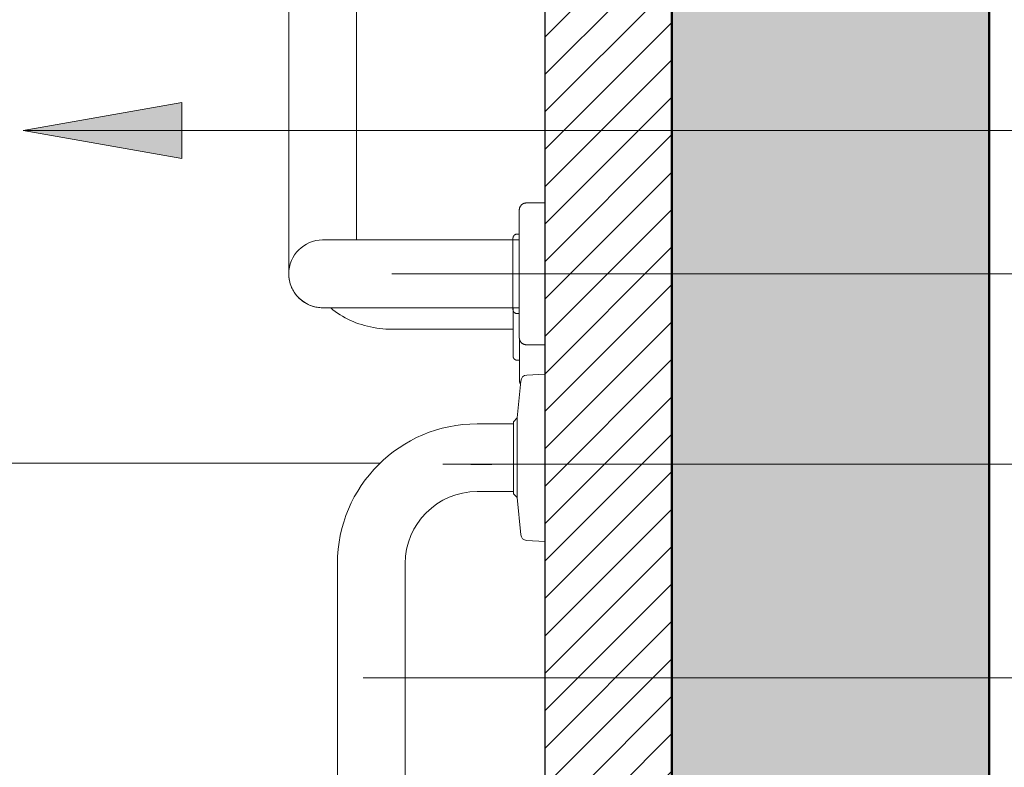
# Model space of a CAD drawing. Header units: metres. Extents: x -0.3 to 27.4, y -15.2 to 9.8.
# Tile 19 of 36: x 12.758 to 13.224, y -12.458 to -12.105. Entities that reach past the tile are written whole.
import ezdxf

# ---------------------------------------------------------------- set-up
doc = ezdxf.new("R2010")
doc.units = ezdxf.units.M
for name, color, linetype, lineweight in [('A-ANNO-DIMS', 7, 'Continuous', 9), ('A-ANNO-DIMS-25', 7, 'Continuous', 9), ('A-ANNO-KEYN', 7, 'Continuous', 9), ('A-DETL-GENF', 7, 'Continuous', 5), ('A-FLOR-PATT', 7, 'Continuous', 5), ('A-WALL-PATT', 7, 'Continuous', 5), ('G-ANNO-TEXT', 7, 'Continuous', 9), ('P-SANR-FIXT', 7, 'Continuous', 5)]:
    doc.layers.add(name, color=color, linetype=linetype, lineweight=lineweight)
doc.layers.add('A-DETL', color=7, linetype='Continuous', lineweight=5, true_color=0x00a600)
doc.styles.add('Arial_5', font='arial.ttf', dxfattribs={"height": 0.0625})
doc.dimstyles.new('Com_linha__ref__contínua__-_Cor_Vermelha_Arial_2_5mm', dxfattribs={"dimscale": 0.3048, "dimtxt": 0.063766, "dimasz": 0.164042, "dimexe": 0.123031, "dimexo": 0.123031, "dimgap": 0.012303, "dimtad": 1, "dimdec": 1, "dimlfac": 100, "dimrnd": 0.1, "dimdsep": 46, "dimtxsty": 'Arial_5', "dimblk1": 'OBLIQUE', "dimblk2": 'OBLIQUE', "dimsah": 1, "dimcen": 0.09, "dimdle": 0.123031, "dimazin": 0, "dimtfac": 1, "dimtdec": 4, "dimtix": 1, "dimtmove": 0, "dimatfit": 3, "dimfxl": 1, "dimtvp": 1, "dimtolj": 1, "dimtzin": 0, "dimarcsym": 2})

# ---------------------------------------------------------------- blocks, each defined once
blk = doc.blocks.new('BARRA DE APOIO EM AÇO INOX 70cm - 2310_E_070_BR_Branco-V1-ELEV_5')
at = {"layer": 'P-SANR-FIXT'}
for p, q in [((-3.44669, -12.29322), (-3.445, -12.27583)), ((-3.44216, -12.27299), (-3.43369, -12.27254)), ((-3.44849, -12.29502), (-3.44669, -12.29322)), ((-3.44849, -12.29604), (-3.44849, -12.29502)), ((-3.44849, -12.32906), (-3.44849, -12.29502)), ((-3.44669, -12.33086), (-3.44669, -12.29322)), ((-3.46569, -12.29604), (-3.44849, -12.29604)), ((-3.44849, -12.32804), (-3.46569, -12.32804)), ((-3.44849, -12.32906), (-3.44849, -12.32804)), ((-3.44669, -12.33086), (-3.44849, -12.32906)), ((-3.44499, -12.34839), (-3.44669, -12.33086)), ((-3.43369, -12.35154), (-3.44229, -12.35109)), ((-3.53169, -12.96404), (-3.53169, -12.36204)), ((-3.49969, -12.36204), (-3.49969, -12.96404))]:
    blk.add_line(p, q, dxfattribs=at)
for centre, radius, start, end in [((-3.44216, -12.27583), 0.00284, 90, 180), ((-3.46569, -12.36204), 0.066, 90, 180), ((-3.46569, -12.36204), 0.034, 90, 180), ((-3.44229, -12.34839), 0.0027, 180, 270)]:
    blk.add_arc(centre, radius, start, end, dxfattribs=at)
blk = doc.blocks.new('BARRA DE APOIO EM AÇO INOX EM L 70x70cm - 80cm-2825403-ELEV_5')
at = {"layer": 'P-SANR-FIXT'}
for p, q in [((-3.55469, -11.90939), (-3.55469, -12.16021)), ((-3.52269, -12.16021), (-3.52269, -11.90967)), ((-3.43374, -12.19173), (-3.44239, -12.19173)), ((-3.43374, -12.22521), (-3.43374, -12.19173)), ((-3.44574, -12.2064), (-3.44671, -12.2064)), ((-3.44574, -12.20921), (-3.47281, -12.20921)), ((-3.43374, -12.25869), (-3.43374, -12.22521)), ((-3.47281, -12.24121), (-3.44574, -12.24121)), ((-3.44671, -12.24401), (-3.44574, -12.24401)), ((-3.50541, -12.25139), (-3.44869, -12.25139)), ((-3.44239, -12.25869), (-3.43374, -12.25869)), ((-3.44666, -12.26604), (-3.44569, -12.26604))]:
    blk.add_line(p, q, dxfattribs=at)
at = {"layer": 'P-SANR-FIXT', "flags": 128}
for points in [[(-3.55469, -12.225), (-3.55469, -12.22474), (-3.55469, -12.22438), (-3.55469, -12.22391), (-3.55469, -12.22335), (-3.55469, -12.22268), (-3.55469, -12.22191), (-3.55469, -12.22104), (-3.55469, -12.22008), (-3.55469, -12.21902), (-3.55469, -12.21786), (-3.55469, -12.21662), (-3.55469, -12.21528), (-3.55469, -12.21386), (-3.55469, -12.21234), (-3.55469, -12.21075), (-3.55469, -12.20908), (-3.55469, -12.20732), (-3.55469, -12.20549), (-3.55469, -12.20359), (-3.55469, -12.20162), (-3.55469, -12.19959), (-3.55469, -12.19749), (-3.55469, -12.19533), (-3.55469, -12.19311), (-3.55469, -12.19084), (-3.55469, -12.18853), (-3.55469, -12.18617), (-3.55469, -12.18376), (-3.55469, -12.18132), (-3.55469, -12.17884), (-3.55469, -12.17634), (-3.55469, -12.17381), (-3.55469, -12.17126), (-3.55469, -12.16869), (-3.55469, -12.1661), (-3.55469, -12.16351), (-3.55469, -12.16091), (-3.55469, -12.16021)], [(-3.52269, -12.16021), (-3.52269, -12.16281), (-3.52269, -12.1654), (-3.52269, -12.16799), (-3.52269, -12.17056), (-3.52269, -12.17312), (-3.52269, -12.17566), (-3.52269, -12.17817), (-3.52269, -12.18066), (-3.52269, -12.18311), (-3.52269, -12.18552), (-3.52269, -12.18789), (-3.52269, -12.19022), (-3.52269, -12.19251), (-3.52269, -12.19474), (-3.52269, -12.19691), (-3.52269, -12.19903), (-3.52269, -12.20108), (-3.52269, -12.20307), (-3.52269, -12.20499), (-3.52269, -12.20684), (-3.52269, -12.20861), (-3.52269, -12.20924)], [(-3.44574, -12.19507), (-3.44573, -12.19494), (-3.44573, -12.1948), (-3.44571, -12.19467), (-3.44569, -12.19454), (-3.44567, -12.19441), (-3.44564, -12.19428), (-3.44561, -12.19415), (-3.44557, -12.19402), (-3.44552, -12.19389), (-3.44547, -12.19377), (-3.44542, -12.19365), (-3.44536, -12.19353), (-3.4453, -12.19341), (-3.44523, -12.1933), (-3.44515, -12.19318), (-3.44508, -12.19307), (-3.44499, -12.19297), (-3.44491, -12.19287), (-3.44482, -12.19277), (-3.44472, -12.19267), (-3.44463, -12.19258), (-3.44452, -12.19249), (-3.44442, -12.19241), (-3.44431, -12.19233), (-3.4442, -12.19226), (-3.44409, -12.19219), (-3.44397, -12.19212), (-3.44385, -12.19206), (-3.44373, -12.19201), (-3.44361, -12.19196), (-3.44348, -12.19191), (-3.44335, -12.19187), (-3.44322, -12.19183), (-3.44309, -12.1918), (-3.44296, -12.19178), (-3.44283, -12.19176), (-3.4427, -12.19174), (-3.44256, -12.19173), (-3.44243, -12.19173), (-3.44239, -12.19173)], [(-3.44574, -12.20626), (-3.44574, -12.20534), (-3.44574, -12.20445), (-3.44574, -12.20359), (-3.44574, -12.20277), (-3.44574, -12.20198), (-3.44574, -12.20123), (-3.44574, -12.20052), (-3.44574, -12.19985), (-3.44574, -12.19922), (-3.44574, -12.19863), (-3.44574, -12.19808), (-3.44574, -12.19758), (-3.44574, -12.19712), (-3.44574, -12.19671), (-3.44574, -12.19634), (-3.44574, -12.19601), (-3.44574, -12.19574), (-3.44574, -12.19551), (-3.44574, -12.19533), (-3.44574, -12.1952), (-3.44574, -12.19511), (-3.44574, -12.19507), (-3.44574, -12.19507)], [(-3.44574, -12.19507), (-3.44574, -12.1951), (-3.44574, -12.19517), (-3.44574, -12.19529), (-3.44574, -12.19546), (-3.44574, -12.19567), (-3.44574, -12.19594), (-3.44574, -12.19625), (-3.44574, -12.1966), (-3.44574, -12.197), (-3.44574, -12.19745), (-3.44574, -12.19794), (-3.44574, -12.19848), (-3.44574, -12.19905), (-3.44574, -12.19967), (-3.44574, -12.20034), (-3.44574, -12.20104), (-3.44574, -12.20177), (-3.44574, -12.20255), (-3.44574, -12.20336), (-3.44574, -12.20421), (-3.44574, -12.20509), (-3.44574, -12.20601), (-3.44574, -12.20695), (-3.44574, -12.20792), (-3.44574, -12.20893), (-3.44574, -12.20995), (-3.44574, -12.211), (-3.44574, -12.21208), (-3.44574, -12.21317), (-3.44574, -12.21429), (-3.44574, -12.21542), (-3.44574, -12.21657), (-3.44574, -12.21773), (-3.44574, -12.2189), (-3.44574, -12.22009), (-3.44574, -12.22128), (-3.44574, -12.22248), (-3.44574, -12.22368), (-3.44574, -12.22488), (-3.44574, -12.22521)], [(-3.44874, -12.20843), (-3.44874, -12.20835), (-3.44873, -12.20827), (-3.44872, -12.20818), (-3.44871, -12.2081), (-3.4487, -12.20802), (-3.44868, -12.20795), (-3.44866, -12.20787), (-3.44863, -12.20779), (-3.44861, -12.20771), (-3.44858, -12.20764), (-3.44854, -12.20756), (-3.44851, -12.20749), (-3.44847, -12.20742), (-3.44843, -12.20735), (-3.44838, -12.20728), (-3.44834, -12.20722), (-3.44829, -12.20715), (-3.44823, -12.20709), (-3.44818, -12.20703), (-3.44812, -12.20698), (-3.44806, -12.20692), (-3.448, -12.20687), (-3.44794, -12.20682), (-3.44787, -12.20677), (-3.44781, -12.20672), (-3.44774, -12.20668), (-3.44767, -12.20664), (-3.4476, -12.20661), (-3.44752, -12.20657), (-3.44745, -12.20654), (-3.44737, -12.20651), (-3.44729, -12.20649), (-3.44722, -12.20647), (-3.44714, -12.20645), (-3.44706, -12.20643), (-3.44698, -12.20642), (-3.4469, -12.20641), (-3.44682, -12.20641), (-3.44674, -12.2064), (-3.44671, -12.2064)], [(-3.47281, -12.20921), (-3.47545, -12.20921), (-3.47808, -12.20921), (-3.4807, -12.20921), (-3.48331, -12.20921), (-3.4859, -12.20921), (-3.48847, -12.20921), (-3.49102, -12.20921), (-3.49354, -12.20921), (-3.49602, -12.20921), (-3.49847, -12.20921), (-3.50087, -12.20921), (-3.50323, -12.20921), (-3.50555, -12.20921), (-3.50781, -12.20921), (-3.51001, -12.20921), (-3.51215, -12.20921), (-3.51423, -12.20921), (-3.51625, -12.20921), (-3.5182, -12.20921), (-3.52007, -12.20921), (-3.52187, -12.20921), (-3.52359, -12.20921), (-3.52522, -12.20921), (-3.52678, -12.20921), (-3.52825, -12.20921), (-3.52962, -12.20921), (-3.53091, -12.20921), (-3.53211, -12.20921), (-3.53321, -12.20921), (-3.53421, -12.20921), (-3.53512, -12.20921), (-3.53592, -12.20921), (-3.53663, -12.20921), (-3.53723, -12.20921), (-3.53773, -12.20921), (-3.53813, -12.20921), (-3.53842, -12.20921), (-3.5386, -12.20921), (-3.53868, -12.20921), (-3.53869, -12.20921)], [(-3.44874, -12.21074), (-3.44874, -12.21041), (-3.44874, -12.2101), (-3.44874, -12.20982), (-3.44874, -12.20957), (-3.44874, -12.20934), (-3.44874, -12.20913), (-3.44874, -12.20895), (-3.44874, -12.2088), (-3.44874, -12.20867), (-3.44874, -12.20857), (-3.44874, -12.2085), (-3.44874, -12.20845), (-3.44874, -12.20843), (-3.44874, -12.20843)], [(-3.44874, -12.20843), (-3.44874, -12.20844), (-3.44874, -12.20848), (-3.44874, -12.20855), (-3.44874, -12.20864), (-3.44874, -12.20876), (-3.44874, -12.20891), (-3.44874, -12.20908), (-3.44874, -12.20928), (-3.44874, -12.2095), (-3.44874, -12.20975), (-3.44874, -12.21003), (-3.44874, -12.21032), (-3.44874, -12.21064), (-3.44874, -12.21099), (-3.44874, -12.21136), (-3.44874, -12.21175), (-3.44874, -12.21216), (-3.44874, -12.21259), (-3.44874, -12.21304), (-3.44874, -12.21352), (-3.44874, -12.21401), (-3.44874, -12.21452), (-3.44874, -12.21504), (-3.44874, -12.21558), (-3.44874, -12.21614), (-3.44874, -12.21671), (-3.44874, -12.2173), (-3.44874, -12.2179), (-3.44874, -12.21851), (-3.44874, -12.21913), (-3.44874, -12.21976), (-3.44874, -12.2204), (-3.44874, -12.22104), (-3.44874, -12.2217), (-3.44874, -12.22236), (-3.44874, -12.22302), (-3.44874, -12.22369), (-3.44874, -12.22436), (-3.44874, -12.22503), (-3.44874, -12.22521)], [(-3.44874, -12.22521), (-3.44874, -12.22588), (-3.44874, -12.22655), (-3.44874, -12.22722), (-3.44874, -12.22788), (-3.44874, -12.22854), (-3.44874, -12.2292), (-3.44874, -12.22985), (-3.44874, -12.23049), (-3.44874, -12.23112), (-3.44874, -12.23174), (-3.44874, -12.23236), (-3.44874, -12.23296), (-3.44874, -12.23355), (-3.44874, -12.23412), (-3.44874, -12.23468), (-3.44874, -12.23523), (-3.44874, -12.23576), (-3.44874, -12.23627), (-3.44874, -12.23677), (-3.44874, -12.23725), (-3.44874, -12.2377), (-3.44874, -12.23814), (-3.44874, -12.23856), (-3.44874, -12.23896), (-3.44874, -12.23933), (-3.44874, -12.23968), (-3.44874, -12.24001), (-3.44874, -12.24031), (-3.44874, -12.24059), (-3.44874, -12.24085), (-3.44874, -12.24108), (-3.44874, -12.24129)], [(-3.44574, -12.22521), (-3.44574, -12.22641), (-3.44574, -12.22762), (-3.44574, -12.22882), (-3.44574, -12.23001), (-3.44574, -12.2312), (-3.44574, -12.23237), (-3.44574, -12.23354), (-3.44574, -12.23469), (-3.44574, -12.23582), (-3.44574, -12.23694), (-3.44574, -12.23804), (-3.44574, -12.23912), (-3.44574, -12.24018), (-3.44574, -12.24122), (-3.44574, -12.24222), (-3.44574, -12.24321), (-3.44574, -12.24416), (-3.44574, -12.24508), (-3.44574, -12.24597), (-3.44574, -12.24683), (-3.44574, -12.24765), (-3.44574, -12.24844), (-3.44574, -12.24919), (-3.44574, -12.2499), (-3.44574, -12.25057), (-3.44574, -12.2512), (-3.44574, -12.25179), (-3.44574, -12.25233), (-3.44574, -12.25284), (-3.44574, -12.2533), (-3.44574, -12.25371), (-3.44574, -12.25408), (-3.44574, -12.2544), (-3.44574, -12.25468), (-3.44574, -12.25491), (-3.44574, -12.25509), (-3.44574, -12.25522), (-3.44574, -12.25531), (-3.44574, -12.25534), (-3.44574, -12.25534)], [(-3.53869, -12.24121), (-3.53933, -12.2412), (-3.53997, -12.24116), (-3.5406, -12.24109), (-3.54124, -12.241), (-3.54187, -12.24089), (-3.54249, -12.24075), (-3.54311, -12.24059), (-3.54372, -12.2404), (-3.54432, -12.24018), (-3.54492, -12.23995), (-3.5455, -12.23968), (-3.54608, -12.2394), (-3.54664, -12.23909), (-3.54719, -12.23876), (-3.54772, -12.23841), (-3.54824, -12.23804), (-3.54875, -12.23765), (-3.54924, -12.23724), (-3.54971, -12.23681), (-3.55017, -12.23636), (-3.5506, -12.23589), (-3.55102, -12.2354), (-3.55142, -12.2349), (-3.5518, -12.23438), (-3.55215, -12.23385), (-3.55249, -12.23331), (-3.5528, -12.23275), (-3.55309, -12.23218), (-3.55336, -12.2316), (-3.5536, -12.23101), (-3.55382, -12.2304), (-3.55402, -12.2298), (-3.55419, -12.22918), (-3.55433, -12.22856), (-3.55446, -12.22793), (-3.55455, -12.22729), (-3.55462, -12.22666), (-3.55467, -12.22602), (-3.55469, -12.22538)], [(-3.53869, -12.24121), (-3.53864, -12.24121), (-3.53848, -12.24121), (-3.53821, -12.24121), (-3.53785, -12.24121), (-3.53738, -12.24121), (-3.5368, -12.24121), (-3.53612, -12.24121), (-3.53534, -12.24121), (-3.53447, -12.24121), (-3.53349, -12.24121), (-3.53241, -12.24121), (-3.53124, -12.24121), (-3.52998, -12.24121), (-3.52863, -12.24121), (-3.52718, -12.24121), (-3.52565, -12.24121), (-3.52404, -12.24121), (-3.52234, -12.24121), (-3.52056, -12.24121), (-3.51871, -12.24121), (-3.51678, -12.24121), (-3.51479, -12.24121), (-3.51272, -12.24121), (-3.51059, -12.24121), (-3.50841, -12.24121), (-3.50616, -12.24121), (-3.50386, -12.24121), (-3.50151, -12.24121), (-3.49912, -12.24121), (-3.49668, -12.24121), (-3.49421, -12.24121), (-3.4917, -12.24121), (-3.48916, -12.24121), (-3.4866, -12.24121), (-3.48401, -12.24121), (-3.4814, -12.24121), (-3.47879, -12.24121), (-3.47616, -12.24121), (-3.47352, -12.24121), (-3.47281, -12.24121)], [(-3.53485, -12.24129), (-3.53483, -12.2413), (-3.5338, -12.24217), (-3.53273, -12.243), (-3.53162, -12.24379), (-3.53047, -12.24454), (-3.52929, -12.24526), (-3.52808, -12.24594), (-3.52684, -12.24658), (-3.52557, -12.24719), (-3.52427, -12.24775), (-3.52295, -12.24827), (-3.52161, -12.24876), (-3.52024, -12.2492), (-3.51885, -12.2496), (-3.51745, -12.24997), (-3.51603, -12.25029), (-3.5146, -12.25057), (-3.51315, -12.25081), (-3.5117, -12.25101), (-3.51023, -12.25117), (-3.50876, -12.25128), (-3.50729, -12.25136), (-3.50581, -12.25139), (-3.50541, -12.25139)], [(-3.44874, -12.24199), (-3.44874, -12.24198), (-3.44874, -12.24194), (-3.44874, -12.24187), (-3.44874, -12.24178), (-3.44874, -12.24166), (-3.44874, -12.24151), (-3.44874, -12.24134), (-3.44874, -12.24114), (-3.44874, -12.24091), (-3.44874, -12.24066), (-3.44874, -12.24039), (-3.44874, -12.24009), (-3.44874, -12.23977)], [(-3.44874, -12.24129), (-3.44874, -12.24146), (-3.44874, -12.24162), (-3.44874, -12.24175), (-3.44874, -12.24185), (-3.44874, -12.24192), (-3.44874, -12.24197), (-3.44874, -12.24199), (-3.44874, -12.24199)], [(-3.44671, -12.24401), (-3.44679, -12.24401), (-3.44688, -12.24401), (-3.44696, -12.244), (-3.44704, -12.24399), (-3.44712, -12.24397), (-3.44719, -12.24395), (-3.44727, -12.24393), (-3.44735, -12.24391), (-3.44743, -12.24388), (-3.4475, -12.24385), (-3.44758, -12.24382), (-3.44765, -12.24378), (-3.44772, -12.24375), (-3.44779, -12.2437), (-3.44786, -12.24366), (-3.44792, -12.24361), (-3.44799, -12.24356), (-3.44805, -12.24351), (-3.44811, -12.24346), (-3.44817, -12.2434), (-3.44822, -12.24334), (-3.44827, -12.24328), (-3.44832, -12.24322), (-3.44837, -12.24315), (-3.44842, -12.24308), (-3.44846, -12.24301), (-3.4485, -12.24294), (-3.44854, -12.24287), (-3.44857, -12.2428), (-3.4486, -12.24272), (-3.44863, -12.24265), (-3.44865, -12.24257), (-3.44867, -12.24249), (-3.44869, -12.24241), (-3.44871, -12.24233), (-3.44872, -12.24225), (-3.44873, -12.24217), (-3.44873, -12.24209), (-3.44874, -12.24201), (-3.44874, -12.24199)], [(-3.44869, -12.24152), (-3.44869, -12.24182), (-3.44869, -12.24257), (-3.44869, -12.24332), (-3.44869, -12.24408), (-3.44869, -12.24484), (-3.44869, -12.24504)], [(-3.44869, -12.24504), (-3.44869, -12.2458), (-3.44869, -12.24656), (-3.44869, -12.24731), (-3.44869, -12.24806), (-3.44869, -12.24881), (-3.44869, -12.24955), (-3.44869, -12.25029), (-3.44869, -12.25101), (-3.44869, -12.25173), (-3.44869, -12.25243), (-3.44869, -12.25312), (-3.44869, -12.2538), (-3.44869, -12.25447), (-3.44869, -12.25512), (-3.44869, -12.25576), (-3.44869, -12.25637), (-3.44869, -12.25697), (-3.44869, -12.25755), (-3.44869, -12.25812), (-3.44869, -12.25865), (-3.44869, -12.25917), (-3.44869, -12.25967), (-3.44869, -12.26014), (-3.44869, -12.26059), (-3.44869, -12.26101), (-3.44869, -12.26141), (-3.44869, -12.26178), (-3.44869, -12.26212), (-3.44869, -12.26244), (-3.44869, -12.26273), (-3.44869, -12.26299), (-3.44869, -12.26322), (-3.44869, -12.26342), (-3.44869, -12.2636), (-3.44869, -12.26374), (-3.44869, -12.26386), (-3.44869, -12.26394), (-3.44869, -12.26399), (-3.44869, -12.26402), (-3.44869, -12.26402)], [(-3.44574, -12.25534), (-3.44574, -12.25532), (-3.44574, -12.25525), (-3.44574, -12.25513), (-3.44574, -12.25496), (-3.44574, -12.25474), (-3.44574, -12.25448), (-3.44574, -12.25417), (-3.44574, -12.25382), (-3.44574, -12.25341), (-3.44574, -12.25297), (-3.44574, -12.25247), (-3.44574, -12.25194), (-3.44574, -12.25136), (-3.44574, -12.25074), (-3.44574, -12.25008), (-3.44574, -12.24938), (-3.44574, -12.24864), (-3.44574, -12.24787), (-3.44574, -12.24705), (-3.44574, -12.2462), (-3.44574, -12.24532), (-3.44574, -12.24441), (-3.44574, -12.24401)], [(-3.44869, -12.26402), (-3.44869, -12.264), (-3.44869, -12.26396), (-3.44869, -12.26388), (-3.44869, -12.26378), (-3.44869, -12.26364), (-3.44869, -12.26347), (-3.44869, -12.26328), (-3.44869, -12.26306), (-3.44869, -12.2628), (-3.44869, -12.26252), (-3.44869, -12.26221), (-3.44869, -12.26187), (-3.44869, -12.26151), (-3.44869, -12.26112), (-3.44869, -12.2607), (-3.44869, -12.26026), (-3.44869, -12.2598), (-3.44869, -12.25931), (-3.44869, -12.2588), (-3.44869, -12.25826), (-3.44869, -12.25771), (-3.44869, -12.25713), (-3.44869, -12.25654), (-3.44869, -12.25593), (-3.44869, -12.25529), (-3.44869, -12.25465), (-3.44869, -12.25399), (-3.44869, -12.25331), (-3.44869, -12.25262), (-3.44869, -12.25192), (-3.44869, -12.25139)], [(-3.44239, -12.25869), (-3.44253, -12.25869), (-3.44266, -12.25868), (-3.44279, -12.25866), (-3.44293, -12.25865), (-3.44306, -12.25862), (-3.44319, -12.25859), (-3.44332, -12.25856), (-3.44345, -12.25852), (-3.44357, -12.25847), (-3.4437, -12.25842), (-3.44382, -12.25837), (-3.44394, -12.25831), (-3.44406, -12.25825), (-3.44417, -12.25818), (-3.44428, -12.2581), (-3.44439, -12.25803), (-3.4445, -12.25794), (-3.4446, -12.25786), (-3.4447, -12.25777), (-3.44479, -12.25767), (-3.44488, -12.25758), (-3.44497, -12.25748), (-3.44505, -12.25737), (-3.44513, -12.25726), (-3.44521, -12.25715), (-3.44528, -12.25704), (-3.44534, -12.25692), (-3.4454, -12.2568), (-3.44546, -12.25668), (-3.44551, -12.25656), (-3.44556, -12.25643), (-3.4456, -12.2563), (-3.44563, -12.25617), (-3.44566, -12.25604), (-3.44569, -12.25591), (-3.44571, -12.25578), (-3.44572, -12.25565), (-3.44573, -12.25551), (-3.44574, -12.25538), (-3.44574, -12.25534)], [(-3.44569, -12.25575), (-3.44569, -12.25688), (-3.44569, -12.25799), (-3.44569, -12.25908), (-3.44569, -12.26015), (-3.44569, -12.26119), (-3.44569, -12.26221), (-3.44569, -12.2632), (-3.44569, -12.26416), (-3.44569, -12.26509), (-3.44569, -12.26598), (-3.44569, -12.26685), (-3.44569, -12.26768), (-3.44569, -12.26847), (-3.44569, -12.26923), (-3.44569, -12.26994), (-3.44569, -12.27062), (-3.44569, -12.27126), (-3.44569, -12.27185), (-3.44569, -12.2724), (-3.44569, -12.27291), (-3.44569, -12.27337), (-3.44569, -12.27379), (-3.44569, -12.27416), (-3.44569, -12.27449), (-3.44569, -12.27477), (-3.44569, -12.275), (-3.44569, -12.27518), (-3.44569, -12.27532), (-3.44569, -12.2754), (-3.44569, -12.27544), (-3.44569, -12.27544)], [(-3.44666, -12.26604), (-3.44674, -12.26604), (-3.44683, -12.26604), (-3.44691, -12.26603), (-3.44699, -12.26602), (-3.44707, -12.266), (-3.44714, -12.26598), (-3.44722, -12.26596), (-3.4473, -12.26594), (-3.44738, -12.26591), (-3.44745, -12.26588), (-3.44753, -12.26585), (-3.4476, -12.26581), (-3.44767, -12.26577), (-3.44774, -12.26573), (-3.44781, -12.26569), (-3.44787, -12.26564), (-3.44794, -12.26559), (-3.448, -12.26554), (-3.44806, -12.26548), (-3.44812, -12.26543), (-3.44817, -12.26537), (-3.44822, -12.26531), (-3.44827, -12.26524), (-3.44832, -12.26518), (-3.44837, -12.26511), (-3.44841, -12.26504), (-3.44845, -12.26497), (-3.44849, -12.2649), (-3.44852, -12.26483), (-3.44855, -12.26475), (-3.44858, -12.26468), (-3.4486, -12.2646), (-3.44862, -12.26452), (-3.44864, -12.26444), (-3.44866, -12.26436), (-3.44867, -12.26428), (-3.44868, -12.2642), (-3.44868, -12.26412), (-3.44869, -12.26404), (-3.44869, -12.26402)], [(-3.44569, -12.27544), (-3.44569, -12.27542), (-3.44569, -12.27534), (-3.44569, -12.27522), (-3.44569, -12.27505), (-3.44569, -12.27483), (-3.44569, -12.27457), (-3.44569, -12.27426), (-3.44569, -12.2739), (-3.44569, -12.27349), (-3.44569, -12.27304), (-3.44569, -12.27254), (-3.44569, -12.27201), (-3.44569, -12.27142), (-3.44569, -12.2708), (-3.44569, -12.27013), (-3.44569, -12.26942), (-3.44569, -12.26868), (-3.44569, -12.2679), (-3.44569, -12.26708), (-3.44569, -12.26622)], [(-3.44516, -12.27725), (-3.44523, -12.27713), (-3.44529, -12.27702), (-3.44535, -12.2769), (-3.44541, -12.27678), (-3.44546, -12.27665), (-3.44551, -12.27653), (-3.44555, -12.2764), (-3.44558, -12.27627), (-3.44561, -12.27614), (-3.44564, -12.27601), (-3.44566, -12.27588), (-3.44567, -12.27574), (-3.44568, -12.27561), (-3.44569, -12.27548), (-3.44569, -12.27544)]]:
    blk.add_lwpolyline(points, dxfattribs=at)
at = {"layer": 'P-SANR-FIXT'}
for start, end in [(90, 180), (90, 270), (180, 270)]:
    blk.add_arc((-3.53869, -12.22521), 0.016, start, end, dxfattribs=at)
blk = doc.blocks.new('DIMBLOCK8-ELEV_5')
at = {"layer": 'A-ANNO-DIMS-25', "color": 242, "true_color": 0xbd2b2e}
for p, q in [((13.42601, -11.52521), (13.40101, -11.50021)), ((13.42601, -11.52521), (12.96125, -11.52521)), ((13.42601, -11.52521), (13.42601, -12.22521)), ((13.42601, -11.52521), (13.45101, -11.55021)), ((13.42601, -11.52521), (13.46351, -11.52521)), ((13.42601, -12.22521), (13.40101, -12.20021)), ((13.42601, -12.22521), (12.93446, -12.22521)), ((13.42601, -12.22521), (13.45101, -12.25021)), ((13.42601, -12.22521), (13.46351, -12.22521))]:
    blk.add_line(p, q, dxfattribs=at)
at = {"layer": 'A-ANNO-DIMS-25', "color": 0, "insert": (13.34112, -11.92328), "char_height": 0.0625, "width": 0.1153678, "attachment_point": 1, "rotation": 90, "line_spacing_factor": 0.941778, "style": 'Arial_5'}
blk.add_mtext('70', dxfattribs=at)
blk = doc.blocks.new('_Oblique')
at = {"color": 0, "linetype": 'ByBlock', "lineweight": -2}
blk.add_line((-0.5, -0.5), (0.5, 0.5), dxfattribs=at)
blk = doc.blocks.new('DIMBLOCK9-ELEV_5')
at = {"layer": 'A-ANNO-DIMS-25', "color": 242, "true_color": 0xbd2b2e}
for p, q in [((13.42601, -12.22521), (13.40101, -12.20021)), ((13.42601, -12.22521), (12.93446, -12.22521)), ((13.42601, -12.22521), (13.42601, -12.31504)), ((13.42601, -12.22521), (13.45101, -12.25021)), ((13.42601, -12.22521), (13.46351, -12.22521)), ((13.42601, -12.31504), (13.40101, -12.29004)), ((13.42601, -12.31504), (12.95847, -12.31504)), ((13.42601, -12.31504), (13.45101, -12.34004)), ((13.42601, -12.31504), (13.46351, -12.31504))]:
    blk.add_line(p, q, dxfattribs=at)
at = {"layer": 'A-ANNO-DIMS-25', "color": 0, "insert": (13.34112, -12.29416), "char_height": 0.0625, "width": 0.0576839, "attachment_point": 1, "rotation": 90, "line_spacing_factor": 0.941778, "style": 'Arial_5'}
blk.add_mtext('9', dxfattribs=at)
blk = doc.blocks.new('DIMBLOCK10-ELEV_5')
at = {"layer": 'A-ANNO-DIMS-25', "color": 242, "true_color": 0xbd2b2e}
for p, q in [((13.42601, -12.31504), (13.40101, -12.29004)), ((13.42601, -12.31504), (12.95847, -12.31504)), ((13.42601, -12.31504), (13.42601, -13.41504)), ((13.42601, -12.31504), (13.45101, -12.34004)), ((13.42601, -12.31504), (13.46351, -12.31504)), ((13.42601, -13.41504), (13.40101, -13.39004)), ((13.42601, -13.41504), (12.94159, -13.41504)), ((13.42601, -13.41504), (13.45101, -13.44004)), ((13.42601, -13.41504), (13.46351, -13.41504))]:
    blk.add_line(p, q, dxfattribs=at)
at = {"layer": 'A-ANNO-DIMS-25', "color": 0, "insert": (13.34112, -12.93715), "char_height": 0.0625, "width": 0.1730517, "attachment_point": 1, "rotation": 90, "line_spacing_factor": 0.941778, "style": 'Arial_5'}
blk.add_mtext('110', dxfattribs=at)
blk = doc.blocks.new('DIMBLOCK13-ELEV_5')
at = {"layer": 'A-ANNO-DIMS-25', "color": 242, "true_color": 0xbd2b2e}
for p, q in [((11.78366, -11.89509), (11.75866, -11.87009)), ((11.78366, -11.89509), (11.74616, -11.89509)), ((11.78366, -11.89509), (11.78366, -13.31504)), ((11.78366, -11.89509), (11.80866, -11.92009)), ((11.78366, -11.89509), (12.88678, -11.89509)), ((11.78366, -13.31504), (11.75866, -13.29004)), ((11.78366, -13.31504), (11.74616, -13.31504)), ((11.78366, -13.31504), (11.80866, -13.34004)), ((11.78366, -13.31504), (12.51918, -13.31504))]:
    blk.add_line(p, q, dxfattribs=at)
at = {"layer": 'A-ANNO-DIMS-25', "color": 0, "insert": (11.69877, -12.67717), "char_height": 0.0625, "width": 0.1730517, "attachment_point": 1, "rotation": 90, "line_spacing_factor": 0.941778, "style": 'Arial_5'}
blk.add_mtext('142', dxfattribs=at)

msp = doc.modelspace()

# ---------------------------------------------------------------- hatches: boundary and pattern name
at = {"layer": 'A-DETL-GENF', "true_color": 0x808080}
h = msp.add_hatch(dxfattribs=at)
h.set_pattern_fill('FP_6', color=8, style=0, pattern_type=2)
h.set_pattern_definition([(45, (16.440368, 0), (-0.008838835, 0.008838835), [])])
h.paths.add_polyline_path([(13.06668, -14.11504), (13.06668, -11.39504), (13.00668, -11.39504), (13.00668, -14.11504)])
at = {"layer": 'A-FLOR-PATT', "true_color": 0x787878}
h = msp.add_hatch(dxfattribs=at)
h.set_pattern_fill('FP_2', color=8, style=0, pattern_type=2)
h.set_pattern_definition([(270, (12.05637, -12.915), (0.6, 4e-17), []), (0, (12.05637, -12.915), (0, 0.6), [])])
h.paths.add_polyline_path([(11.45678, -14.11504), (12.55668, -14.11504), (12.55668, -13.31504), (13.00668, -13.31504), (13.00668, -13.05354), (12.99821, -13.0531), (12.9962, -13.05227), (12.99546, -13.05099), (12.99537, -13.05026), (12.99368, -13.03286), (12.99188, -13.03106), (12.99188, -13.03004), (12.97468, -13.03004), (12.9576, -13.02779), (12.94168, -13.0212), (12.92801, -13.01071), (12.91752, -12.99704), (12.91092, -12.98104), (12.90868, -12.96404), (12.90868, -12.89922), (12.89469, -12.89922), (12.88674, -12.89837), (12.87914, -12.89587), (12.87225, -12.89183), (12.86635, -12.88643), (12.86172, -12.8799), (12.85913, -12.87423), (12.85751, -12.8682), (12.85114, -12.82136), (12.85171, -12.82784), (12.79416, -12.84565), (12.70574, -12.87747), (12.67363, -12.88774), (12.63712, -12.89547), (12.59984, -12.89712), (12.57186, -12.89453), (12.54462, -12.88906), (12.51813, -12.88071), (12.49237, -12.86948), (12.47042, -12.85694), (12.45016, -12.8423), (12.43158, -12.82559), (12.41469, -12.80678), (12.39694, -12.77891), (12.38576, -12.74783), (12.38168, -12.71504), (12.38576, -12.68226), (12.39694, -12.65117), (12.41469, -12.6233), (12.43158, -12.6045), (12.45016, -12.58778), (12.47042, -12.57315), (12.49237, -12.5606), (12.51813, -12.54937), (12.54462, -12.54103), (12.57186, -12.53556), (12.59984, -12.53297), (12.63712, -12.53461), (12.67363, -12.54234), (12.70574, -12.55262), (12.79416, -12.58443), (12.85171, -12.60224), (12.85171, -12.60453), (12.85751, -12.56189), (12.85913, -12.55586), (12.86172, -12.55018), (12.86635, -12.54366), (12.87225, -12.53825), (12.87914, -12.53421), (12.88674, -12.53171), (12.89469, -12.53086), (12.90868, -12.53086), (12.90868, -12.36204), (12.91093, -12.34496), (12.91752, -12.32904), (12.92801, -12.31537), (12.94168, -12.30488), (12.95768, -12.29828), (12.97468, -12.29604), (12.99188, -12.29604), (12.99188, -12.29502), (12.99368, -12.29322), (12.99501, -12.27654), (12.99468, -12.27533), (12.99462, -12.26604), (12.9937, -12.26604), (12.99221, -12.26501), (12.99184, -12.26404), (12.99168, -12.25538), (12.99168, -12.25139), (12.93355, -12.25118), (12.92273, -12.24931), (12.91582, -12.24756), (12.91056, -12.24464), (12.90503, -12.24112), (12.89754, -12.24066), (12.89295, -12.23851), (12.89003, -12.23608), (12.88782, -12.23321), (12.88623, -12.22935), (12.88568, -12.22521), (12.88576, -12.21212), (12.8857, -12.18579), (12.88568, -12.15677), (12.88568, -11.90939), (12.84526, -11.90903), (12.84149, -11.91483), (12.83661, -11.91961), (12.83086, -11.92314), (12.82454, -11.92524), (12.81794, -11.92581), (12.80979, -11.92543), (12.80271, -11.92418), (12.79611, -11.92116), (12.7904, -11.91655), (12.7859, -11.91061), (12.78287, -11.90368), (12.78149, -11.89618), (12.78184, -11.88854), (12.7839, -11.88119), (12.78755, -11.87457), (12.79169, -11.87004), (12.21668, -11.87004), (12.20562, -11.86868), (12.19648, -11.86566), (12.1884, -11.8612), (12.1812, -11.85524), (12.17511, -11.84782), (12.17029, -11.83853), (12.16764, -11.8298), (12.16668, -11.81871), (12.16668, -11.53004), (12.16802, -11.51904), (12.17058, -11.51073), (12.17516, -11.5022), (12.18204, -11.4941), (12.18978, -11.488), (12.1986, -11.48353), (12.20693, -11.481), (12.21668, -11.48004), (12.30171, -11.48004), (12.30171, -11.467), (12.29629, -11.467), (12.29629, -11.40391), (12.29443, -11.40391), (12.29443, -11.39504), (12.19618, -11.39504), (12.19574, -11.40347), (12.19491, -11.40539), (12.19437, -11.40584), (12.19304, -11.4063), (12.17579, -11.408), (12.17546, -11.40984), (12.17269, -11.40984), (12.17272, -11.47703), (12.17217, -11.48117), (12.17057, -11.48503), (12.16803, -11.48834), (12.16471, -11.49088), (12.16084, -11.49248), (12.15673, -11.49302), (12.15258, -11.49247), (12.14872, -11.49087), (12.14541, -11.48833), (12.14287, -11.48501), (12.1412, -11.48064), (12.14072, -11.47701), (12.14069, -11.40984), (12.1379, -11.40984), (12.13737, -11.40798), (12.12034, -11.40634), (12.11846, -11.40543), (12.11803, -11.40486), (12.11763, -11.40351), (12.11718, -11.39504), (11.45678, -11.39504), (11.45678, -13.69342)])
h.paths.add_polyline_path([(11.59066, -13.71157), (11.58689, -13.71107), (11.58337, -13.70961), (11.58034, -13.70729), (11.57802, -13.70427), (11.57657, -13.70075), (11.57607, -13.69697), (11.57607, -13.66616), (11.54993, -13.67494), (11.54993, -13.34523), (11.52687, -13.31719), (11.52056, -13.29235), (11.53152, -13.24359), (11.54226, -13.23845), (11.54862, -13.24763), (11.55826, -13.16522), (11.57607, -13.16522), (11.57607, -13.13358), (11.57657, -13.1298), (11.57824, -13.126), (11.58034, -13.12326), (11.58337, -13.12094), (11.58689, -13.11948), (11.59066, -13.11899), (11.59525, -13.11982), (11.59796, -13.12094), (11.60099, -13.12326), (11.60331, -13.12628), (11.60476, -13.1298), (11.60526, -13.13358), (11.60526, -13.33293), (11.62208, -13.34936), (11.62457, -13.34792), (11.62457, -12.97911), (11.59516, -12.97911), (11.59883, -13.06174), (11.59863, -13.06411), (11.59737, -13.0676), (11.59516, -13.07072), (11.59242, -13.07303), (11.58907, -13.07461), (11.58542, -13.07526), (11.58172, -13.07495), (11.57824, -13.07369), (11.5752, -13.07157), (11.57281, -13.06874), (11.57123, -13.06539), (11.57052, -13.06042), (11.56673, -12.97911), (11.56397, -12.97911), (11.56551, -12.94528), (11.63452, -12.94876), (11.62447, -12.74894), (11.61644, -12.73701), (11.61715, -12.64253), (11.6788, -12.645), (11.6895, -12.63846), (11.68491, -12.58957), (11.7008, -12.53287), (11.71381, -12.52033), (11.72484, -12.51993), (11.74245, -12.53334), (11.75758, -12.5526), (11.77458, -12.60857), (11.77169, -12.66776), (11.79571, -12.72429), (11.80356, -12.78098), (11.79207, -12.84336), (11.79351, -12.84721), (11.79351, -12.91602), (11.78855, -12.97362), (11.82521, -13.0582), (11.87694, -13.05849), (11.88536, -13.00891), (11.89021, -12.95981), (11.90018, -12.92636), (11.90365, -12.92446), (11.90784, -12.80893), (11.91384, -12.7486), (11.91865, -12.73575), (11.9149, -12.68628), (11.91536, -12.65457), (11.91893, -12.64699), (11.94104, -12.64564), (11.93948, -12.64268), (11.94025, -12.61467), (11.95761, -12.56059), (11.97286, -12.53905), (11.98748, -12.53522), (12.00981, -12.54802), (12.02621, -12.57705), (12.03214, -12.62347), (12.03072, -12.64016), (12.08144, -12.63706), (12.07854, -12.68143), (12.08066, -12.74468), (12.07905, -12.74547), (12.06879, -12.94918), (12.1096, -12.94918), (12.1096, -12.94561), (12.11009, -12.94194), (12.11151, -12.93851), (12.11376, -12.93557), (12.1167, -12.93332), (12.12013, -12.9319), (12.1238, -12.93142), (12.12748, -12.9319), (12.1309, -12.93332), (12.13384, -12.93557), (12.1361, -12.93851), (12.13751, -12.94194), (12.138, -12.94561), (12.138, -12.94918), (12.1451, -12.94918), (12.14489, -12.97911), (12.13751, -13.06589), (12.1361, -13.06932), (12.13384, -13.07226), (12.1309, -13.07451), (12.12748, -13.07593), (12.1238, -13.07642), (12.12013, -13.07593), (12.1167, -13.07451), (12.11376, -13.07226), (12.11151, -13.06932), (12.11009, -13.06589), (12.1096, -13.06222), (12.1096, -12.97911), (12.07877, -12.97911), (12.07877, -13.32971), (12.10797, -13.34172), (12.10797, -13.13052), (12.10847, -13.12674), (12.10993, -13.12322), (12.11225, -13.1202), (12.11527, -13.11788), (12.11879, -13.11642), (12.12257, -13.11592), (12.12635, -13.11642), (12.12987, -13.11788), (12.13289, -13.1202), (12.13521, -13.12322), (12.13667, -13.12674), (12.13717, -13.13052), (12.13717, -13.1644), (12.16269, -13.1644), (12.17817, -13.21672), (12.18653, -13.23455), (12.19554, -13.25079), (12.20475, -13.25104), (12.21117, -13.29682), (12.19343, -13.33291), (12.19621, -13.34755), (12.18229, -13.42975), (12.17041, -13.44612), (12.16789, -13.44719), (12.16789, -13.67779), (12.13717, -13.66614), (12.13717, -13.69391), (12.13667, -13.69769), (12.13521, -13.70121), (12.13289, -13.70423), (12.12987, -13.70655), (12.12635, -13.70801), (12.12257, -13.70851), (12.11879, -13.70801), (12.11527, -13.70655), (12.11225, -13.70423), (12.10993, -13.70121), (12.10847, -13.69769), (12.10797, -13.69342), (12.10797, -13.44082), (12.07454, -13.42945), (12.08088, -13.49962), (12.08088, -13.60879), (12.05283, -13.60879), (12.05283, -13.49962), (12.05668, -13.45584), (11.99721, -13.47328), (11.92401, -13.48611), (11.84955, -13.49022), (11.74501, -13.47891), (11.67447, -13.45424), (11.65055, -13.45883), (11.65055, -13.49962), (11.65629, -13.49962), (11.65629, -13.60879), (11.62824, -13.60879), (11.62824, -13.49962), (11.63597, -13.46163), (11.62707, -13.46334), (11.60526, -13.45655), (11.60526, -13.69697), (11.60476, -13.70075), (11.60331, -13.70427), (11.60099, -13.70729), (11.59796, -13.70961), (11.59444, -13.71107)])
h.paths.add_polyline_path([(13.00662, -13.16004), (13.00318, -13.16004), (13.00318, -13.15654), (12.99398, -13.15654), (12.99398, -13.14604), (12.98864, -13.14604), (12.98864, -13.15204), (12.97913, -13.15276), (12.96962, -13.15204), (12.96962, -13.14604), (12.95718, -13.14604), (12.95718, -13.14254), (12.95963, -13.14254), (12.95963, -13.14054), (12.96008, -13.13958), (12.96008, -13.13091), (12.31753, -13.13091), (12.31376, -13.13046), (12.31018, -13.1291), (12.30703, -13.12692), (12.30449, -13.12406), (12.30271, -13.12067), (12.3018, -13.11696), (12.3018, -13.11313), (12.30271, -13.10941), (12.30449, -13.10602), (12.30703, -13.10316), (12.31018, -13.10098), (12.31376, -13.09963), (12.31756, -13.09917), (12.96008, -13.09917), (12.96008, -13.09068), (12.95963, -13.09004), (12.95963, -13.08754), (12.95718, -13.08754), (12.95718, -13.08404), (12.97095, -13.084), (12.96962, -13.08374), (12.96985, -13.07704), (12.97095, -13.07704), (12.97179, -13.07476), (12.97288, -13.07415), (12.97413, -13.07404), (12.97413, -13.07284), (12.97563, -13.07134), (12.98263, -13.07134), (12.98413, -13.07284), (12.98413, -13.07409), (12.98538, -13.07415), (12.98656, -13.07487), (12.98687, -13.07524), (12.98739, -13.07704), (12.98864, -13.07704), (12.98864, -13.08374), (12.98864, -13.08403), (12.99398, -13.08403), (12.99398, -13.07354), (13.00318, -13.07354), (13.00318, -13.07004), (13.00662, -13.07004), (13.00662, -13.15654)])
h.paths.add_polyline_path([(12.97468, -12.99804), (12.99188, -12.99804), (12.99188, -12.99702), (12.99368, -12.99522), (12.99574, -12.97634), (12.99673, -12.97535), (12.99808, -12.97499), (13.00668, -12.97454), (13.00668, -12.35154), (12.99673, -12.35073), (12.99574, -12.34974), (12.99538, -12.34839), (12.99368, -12.33086), (12.99188, -12.32906), (12.99188, -12.32804), (12.97468, -12.32804), (12.96588, -12.3292), (12.95768, -12.3326), (12.95064, -12.338), (12.94524, -12.34504), (12.94184, -12.35324), (12.94068, -12.36204), (12.94068, -12.53086), (12.97744, -12.53086), (12.98469, -12.53182), (12.99144, -12.53461), (12.99723, -12.53906), (13.00168, -12.54486), (13.00448, -12.55161), (13.00543, -12.55885), (13.00543, -12.87123), (13.00448, -12.87848), (13.00168, -12.88523), (12.99723, -12.89102), (12.99144, -12.89547), (12.98469, -12.89827), (12.97709, -12.89922), (12.94068, -12.89922), (12.94068, -12.96404), (12.94184, -12.97284), (12.9453, -12.98112), (12.95064, -12.98808), (12.95768, -12.99349), (12.96588, -12.99688)])
h.paths.add_polyline_path([(12.84566, -12.75976), (12.84503, -12.74612), (12.84503, -12.75274)])
h.paths.add_polyline_path([(12.84503, -12.684), (12.84566, -12.67027), (12.84503, -12.67734)])
h.paths.add_polyline_path([(13.00668, -12.2113), (13.00668, -11.93504), (12.98527, -11.93354), (12.98343, -11.93294), (12.98209, -11.93155), (12.98155, -11.92969), (12.98095, -11.91507), (12.98023, -11.91381), (12.97895, -11.91303), (12.97709, -11.91282), (12.95442, -11.91111), (12.95199, -11.90979), (12.9396, -11.90979), (12.93934, -11.92704), (12.93902, -11.92745), (12.9376, -11.92804), (12.92961, -11.92777), (12.92861, -11.92604), (12.92861, -11.90976), (12.91768, -11.90979), (12.91768, -12.20924), (12.99171, -12.20921), (12.99222, -12.20729), (12.99365, -12.2064), (12.99463, -12.2064), (12.99491, -12.19433), (12.99495, -12.19367), (12.99662, -12.19234), (12.99797, -12.19173), (13.00663, -12.19173), (13.00663, -12.2113)])
h.paths.add_polyline_path([(12.8463, -11.88104), (12.88568, -11.88069), (12.88568, -11.59108), (12.88702, -11.57742), (12.8884, -11.57103), (12.8906, -11.5638), (12.89518, -11.55296), (12.9039, -11.53992), (12.91099, -11.53208), (12.92217, -11.52297), (12.9299, -11.51883), (12.94263, -11.51329), (12.94787, -11.51184), (12.95555, -11.51022), (12.96755, -11.50921), (12.99174, -11.50921), (12.99207, -11.508), (12.99184, -11.50783), (12.99222, -11.5069), (12.99365, -11.50631), (12.99463, -11.50631), (12.99463, -11.49498), (12.99619, -11.49237), (12.99797, -11.49164), (13.00663, -11.49164), (13.00663, -11.5586), (12.99797, -11.5586), (12.99549, -11.55734), (12.99463, -11.55484), (12.99454, -11.54392), (12.99365, -11.54392), (12.99207, -11.54296), (12.99207, -11.54223), (12.99163, -11.54121), (12.96707, -11.54128), (12.95375, -11.54329), (12.94444, -11.54686), (12.93716, -11.5521), (12.93225, -11.55621), (12.92452, -11.56592), (12.91987, -11.57705), (12.91768, -11.59108), (12.91768, -11.76825), (12.94135, -11.76816), (12.94396, -11.76854), (12.94678, -11.76982), (12.94942, -11.77193), (12.95179, -11.77478), (12.95382, -11.77829), (12.95551, -11.78234), (12.96008, -11.78234), (12.96026, -11.77545), (12.96091, -11.77512), (12.96245, -11.77508), (12.96245, -11.77018), (12.96272, -11.76952), (12.96344, -11.76922), (12.9735, -11.76922), (12.97448, -11.7702), (12.97448, -11.77508), (12.97603, -11.77512), (12.9769, -11.77609), (12.97709, -11.77963), (13.00668, -11.77963), (13.00668, -11.39504), (12.73893, -11.39504), (12.73871, -11.40391), (12.73707, -11.40391), (12.7369, -11.467), (12.73165, -11.467), (12.73165, -11.48004), (12.81668, -11.48004), (12.82769, -11.48138), (12.83668, -11.48431), (12.84497, -11.48888), (12.85217, -11.49485), (12.85826, -11.50226), (12.86302, -11.51138), (12.86572, -11.52029), (12.86668, -11.53004), (12.86668, -11.82004), (12.86531, -11.83117), (12.86288, -11.83918), (12.85826, -11.84782), (12.85188, -11.85553), (12.84358, -11.86208), (12.83517, -11.86643), (12.83413, -11.86675), (12.83851, -11.86991), (12.84299, -11.87501), (12.84583, -11.88017)])
h.paths.add_polyline_path([(12.91768, -11.88041), (12.92862, -11.88017), (12.92867, -11.86352), (12.93009, -11.86211), (12.93061, -11.86204), (12.9376, -11.86204), (12.93934, -11.86304), (12.9396, -11.86404), (12.9396, -11.88029), (12.95275, -11.88004), (12.95442, -11.87897), (12.9554, -11.87878), (12.97472, -11.87718), (12.97472, -11.81997), (12.9737, -11.82099), (12.96368, -11.82095), (12.96266, -11.81993), (12.96266, -11.81506), (12.96114, -11.81506), (12.96024, -11.81404), (12.96008, -11.80774), (12.95543, -11.80793), (12.95393, -11.81176), (12.95195, -11.81525), (12.94962, -11.81808), (12.94702, -11.82018), (12.94423, -11.82147), (12.94105, -11.82192), (12.91768, -11.82208), (12.91768, -11.88029)])
h.paths.add_polyline_path([(12.98907, -11.85627), (13.00668, -11.85504), (13.00668, -11.81045), (12.98907, -11.81045), (12.98907, -11.85504)])
h.paths.add_polyline_path([(12.49672, -11.84504), (12.55088, -11.84504), (12.55477, -11.84453), (12.55838, -11.84303), (12.56149, -11.84065), (12.56387, -11.83754), (12.56537, -11.83392), (12.56588, -11.83004), (12.56537, -11.82616), (12.56387, -11.82254), (12.56149, -11.81943), (12.55838, -11.81705), (12.55477, -11.81555), (12.55088, -11.81504), (12.48295, -11.81504), (12.47906, -11.81555), (12.47545, -11.81705), (12.47234, -11.81943), (12.46996, -11.82254), (12.46846, -11.82616), (12.46795, -11.83004), (12.46846, -11.83392), (12.46996, -11.83754), (12.47234, -11.84065), (12.47545, -11.84303), (12.47906, -11.84453), (12.48295, -11.84504)])
h.paths.add_polyline_path([(12.40651, -11.79502), (12.4091, -11.79467), (12.41151, -11.79368), (12.41358, -11.79209), (12.41517, -11.79002), (12.41617, -11.7876), (12.41651, -11.78502), (12.41617, -11.78243), (12.41517, -11.78002), (12.41358, -11.77794), (12.41151, -11.77636), (12.4091, -11.77536), (12.40651, -11.77502), (12.40392, -11.77536), (12.4009, -11.77682), (12.39944, -11.77794), (12.39785, -11.78002), (12.39685, -11.78243), (12.39651, -11.78502), (12.397, -11.78797), (12.39785, -11.79002), (12.39944, -11.79209), (12.40151, -11.79368), (12.40392, -11.79467)])
h.paths.add_polyline_path([(12.62685, -11.79502), (12.62944, -11.79467), (12.63185, -11.79368), (12.63392, -11.79209), (12.63551, -11.79002), (12.63651, -11.7876), (12.63685, -11.78502), (12.63651, -11.78243), (12.63551, -11.78002), (12.63392, -11.77794), (12.63185, -11.77636), (12.62944, -11.77536), (12.62685, -11.77502), (12.62426, -11.77536), (12.62185, -11.77636), (12.61978, -11.77794), (12.61819, -11.78002), (12.61719, -11.78243), (12.61685, -11.78502), (12.61734, -11.78797), (12.61819, -11.79002), (12.61978, -11.79209), (12.62185, -11.79368), (12.62426, -11.79467)])
h.paths.add_polyline_path([(12.82363, -11.78432), (12.82752, -11.78381), (12.83113, -11.78231), (12.83424, -11.77993), (12.83662, -11.77682), (12.83812, -11.77321), (12.83863, -11.76747), (12.83863, -11.58093), (12.83812, -11.57705), (12.83662, -11.57343), (12.83413, -11.57024), (12.83113, -11.56794), (12.82704, -11.56638), (12.82363, -11.56593), (12.81975, -11.56645), (12.81613, -11.56794), (12.81303, -11.57033), (12.81064, -11.57343), (12.80915, -11.57705), (12.80863, -11.58093), (12.80863, -11.76932), (12.80915, -11.77321), (12.81064, -11.77682), (12.81314, -11.78002), (12.81668, -11.78254), (12.81975, -11.78381)])
h.paths.add_polyline_path([(12.21168, -11.78432), (12.21557, -11.78381), (12.21918, -11.78231), (12.22229, -11.77993), (12.22467, -11.77682), (12.22617, -11.77321), (12.22668, -11.76932), (12.22668, -11.58093), (12.22617, -11.57705), (12.22467, -11.57343), (12.22218, -11.57024), (12.21918, -11.56794), (12.21557, -11.56645), (12.21168, -11.56593), (12.2078, -11.56645), (12.20418, -11.56794), (12.20108, -11.57033), (12.19869, -11.57343), (12.19719, -11.57705), (12.19668, -11.58281), (12.19668, -11.76932), (12.19719, -11.77321), (12.19869, -11.77682), (12.20119, -11.78002), (12.20418, -11.78231), (12.2078, -11.78381)])
h.paths.add_polyline_path([(12.51668, -11.68502), (12.51927, -11.68467), (12.52168, -11.68368), (12.52375, -11.68209), (12.52534, -11.68002), (12.52634, -11.6776), (12.52668, -11.67502), (12.52634, -11.67243), (12.52534, -11.67002), (12.52375, -11.66794), (12.52168, -11.66636), (12.51927, -11.66536), (12.51648, -11.66504), (12.51409, -11.66536), (12.51168, -11.66636), (12.50961, -11.66794), (12.50802, -11.67002), (12.50702, -11.67243), (12.50668, -11.67502), (12.50702, -11.6776), (12.50832, -11.68041), (12.50961, -11.68209), (12.51168, -11.68368), (12.51409, -11.68467)])
h.paths.add_polyline_path([(12.62685, -11.68502), (12.62944, -11.68467), (12.63185, -11.68368), (12.63392, -11.68209), (12.63551, -11.68002), (12.63651, -11.6776), (12.63685, -11.67502), (12.63651, -11.67243), (12.63551, -11.67002), (12.63392, -11.66794), (12.63185, -11.66636), (12.62944, -11.66536), (12.62665, -11.66504), (12.62426, -11.66536), (12.62185, -11.66636), (12.61978, -11.66794), (12.61819, -11.67002), (12.61719, -11.67243), (12.61685, -11.67502), (12.61719, -11.6776), (12.61819, -11.68002), (12.61978, -11.68209), (12.62185, -11.68368), (12.62426, -11.68467)])
h.paths.add_polyline_path([(12.40651, -11.68502), (12.4091, -11.68467), (12.41151, -11.68368), (12.41358, -11.68209), (12.41517, -11.68002), (12.41617, -11.6776), (12.41651, -11.67502), (12.41617, -11.67243), (12.41517, -11.67002), (12.41358, -11.66794), (12.41151, -11.66636), (12.4091, -11.66536), (12.40631, -11.66504), (12.40392, -11.66536), (12.40151, -11.66636), (12.39944, -11.66794), (12.39785, -11.67002), (12.39685, -11.67243), (12.39651, -11.67502), (12.39685, -11.6776), (12.39785, -11.68002), (12.39944, -11.68209), (12.40151, -11.68368), (12.40392, -11.68467)])
h.paths.add_polyline_path([(12.40651, -11.57524), (12.4091, -11.5749), (12.41212, -11.57343), (12.41358, -11.57231), (12.41517, -11.57024), (12.41617, -11.56783), (12.41651, -11.56524), (12.41617, -11.56265), (12.41517, -11.56024), (12.41358, -11.55817), (12.41151, -11.55658), (12.4091, -11.55558), (12.40651, -11.55524), (12.40392, -11.55558), (12.40151, -11.55658), (12.39944, -11.55817), (12.39785, -11.56024), (12.39685, -11.56265), (12.39651, -11.56524), (12.39685, -11.56783), (12.39785, -11.57024), (12.39944, -11.57231), (12.40151, -11.5739), (12.40392, -11.5749)])
h.paths.add_polyline_path([(12.62685, -11.57524), (12.62944, -11.5749), (12.63185, -11.5739), (12.63392, -11.57231), (12.63551, -11.57024), (12.63651, -11.56783), (12.63685, -11.56524), (12.63651, -11.56265), (12.63551, -11.56024), (12.63392, -11.55817), (12.63185, -11.55658), (12.62944, -11.55558), (12.62685, -11.55524), (12.62426, -11.55558), (12.62185, -11.55658), (12.61978, -11.55817), (12.61819, -11.56024), (12.61719, -11.56265), (12.61685, -11.56524), (12.61719, -11.56783), (12.61819, -11.57024), (12.61978, -11.57231), (12.62185, -11.5739), (12.62426, -11.5749)])
h.paths.add_polyline_path([(12.51668, -11.57524), (12.51927, -11.5749), (12.52168, -11.5739), (12.52375, -11.57231), (12.52534, -11.57024), (12.52634, -11.56783), (12.52668, -11.56524), (12.52634, -11.56265), (12.52534, -11.56024), (12.52375, -11.55817), (12.52168, -11.55658), (12.51927, -11.55558), (12.51668, -11.55524), (12.51409, -11.55558), (12.51168, -11.55658), (12.50961, -11.55817), (12.50802, -11.56024), (12.50702, -11.56265), (12.50668, -11.56524), (12.50702, -11.56783), (12.50802, -11.57024), (12.5103, -11.57284), (12.51168, -11.5739), (12.51409, -11.5749)])
h.paths.add_polyline_path([(12.67118, -11.48004), (12.69027, -11.48004), (12.69027, -11.467), (12.67118, -11.467), (12.67118, -11.40391), (12.66893, -11.40381), (12.66893, -11.39504), (12.36443, -11.39504), (12.36417, -11.40391), (12.36218, -11.40391), (12.36218, -11.467), (12.34309, -11.467), (12.34309, -11.48004), (12.61681, -11.48004)])
at = {"layer": 'A-WALL-PATT', "true_color": 0x808080}
msp.add_hatch(color=8, dxfattribs=at).paths.add_polyline_path([(13.21668, -14.11504), (13.21668, -11.39504), (13.06668, -11.39504), (13.06668, -14.11504)])
at = {"layer": 'G-ANNO-TEXT'}
msp.add_hatch(color=256, dxfattribs=at).paths.add_polyline_path([(12.7602, -12.15751), (12.8352, -12.17074), (12.8352, -12.14429)])

# ---------------------------------------------------------------- linework, layer by layer
at = {"layer": 'A-ANNO-KEYN'}
msp.add_line((12.92085, -12.41601), (13.77493, -12.41601), dxfattribs=at)
at = {"layer": 'A-DETL', "color": 7, "lineweight": 50}
for p, q in [((13.21668, -11.23504), (13.21668, -14.27504)), ((13.06668, -14.11504), (13.06668, -11.39504))]:
    msp.add_line(p, q, dxfattribs=at)
at = {"layer": 'A-DETL', "color": 7, "lineweight": 25}
for p, q in [((13.00668, -11.39504), (13.00668, -14.11504)), ((12.97168, -12.31504), (12.98168, -12.31504))]:
    msp.add_line(p, q, dxfattribs=at)
at = {"layer": 'G-ANNO-TEXT'}
for p, q in [((12.8352, -12.14429), (12.7602, -12.15751)), ((12.8352, -12.17074), (12.8352, -12.14429)), ((12.7602, -12.15751), (12.8352, -12.17074)), ((12.7602, -12.15751), (14.07248, -12.15751))]:
    msp.add_line(p, q, dxfattribs=at)

# ---------------------------------------------------------------- block references
at = {"layer": 'P-SANR-FIXT'}
for name in ['BARRA DE APOIO EM AÇO INOX EM L 70x70cm - 80cm-2825403-ELEV_5', 'BARRA DE APOIO EM AÇO INOX 70cm - 2310_E_070_BR_Branco-V1-ELEV_5']:
    msp.add_blockref(name, (16.44037, 0), dxfattribs=at)

# ---------------------------------------------------------------- dimensions: what is measured, and where the dimension line sits
at = {"layer": 'A-ANNO-DIMS', "color": 242, "true_color": 0xbd2b2e}
for base, p1, p2, override, picture, middle in [((13.42601, -12.22521), (12.92375, -11.52521), (12.89696, -12.22521), {"dimpost": '<>', "dimfxl": 0.700512}, 'DIMBLOCK8-ELEV_5', (13.39035, -11.87521)), ((11.78366, -13.31504), (12.92428, -11.89509), (12.55668, -13.31504), {"dimpost": '<>', "dimfxl": 1.466764}, 'DIMBLOCK13-ELEV_5', (11.74853, -12.60507)), ((13.42601, -12.31504), (12.89696, -12.22521), (12.92097, -12.31504), {"dimpost": '<>', "dimfxl": 0.092986}, 'DIMBLOCK9-ELEV_5', (13.39035, -12.27012)), ((13.42601, -13.41504), (12.92097, -12.31504), (12.90409, -13.41504), {"dimpost": '<>', "dimfxl": 1.10013}, 'DIMBLOCK10-ELEV_5', (13.39035, -12.86504))]:
    dim = msp.add_linear_dim(base=base, p1=p1, p2=p2, angle=90, dimstyle='Com_linha__ref__contínua__-_Cor_Vermelha_Arial_2_5mm', override=override, dxfattribs=at)
    dim.commit()
    dim.dimension.update_dxf_attribs({"geometry": picture, "text_midpoint": middle})

doc.saveas('drawing.dxf')
